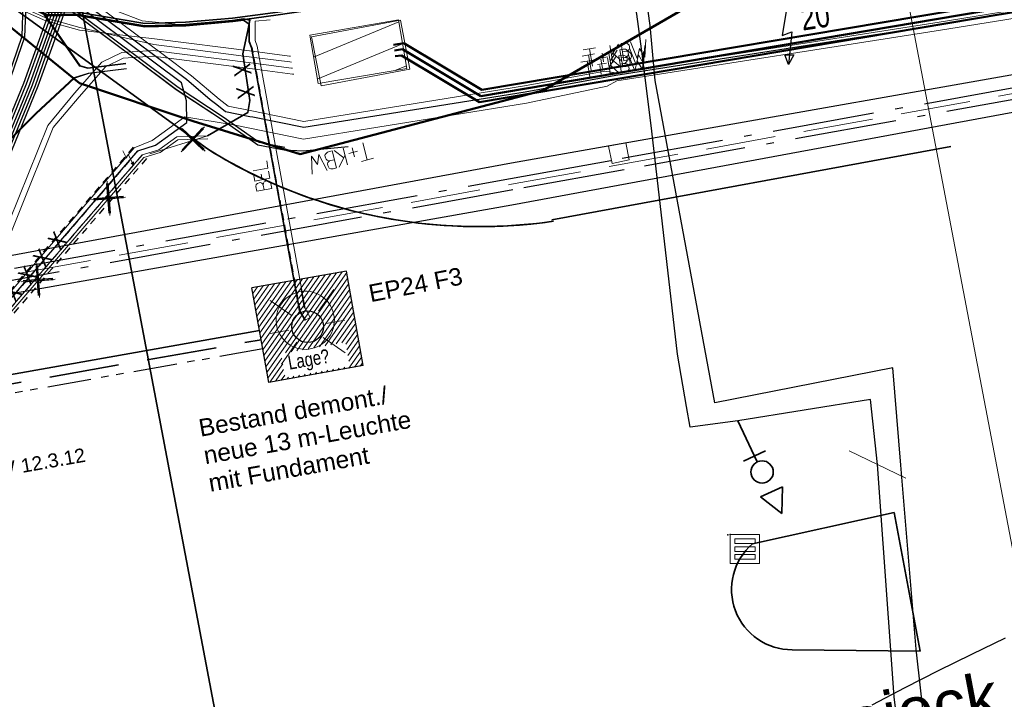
# Model space of a CAD drawing. Extents: x 3503752 to 3504470, y 5375172 to 5375556.
# Tile 69 of 77: x 3504310 to 3504327, y 5375417 to 5375428. Entities that reach past the tile are written whole.
import ezdxf

# ---------------------------------------------------------------- set-up
doc = ezdxf.new("R2010")
doc.units = 0
doc.header["$MEASUREMENT"] = 0
for name, pattern in [('2', [3.4, 1.2, -0.5, 1.2, -0.5]), ('202', [2.64, 1.75, -0.38, 0.13, -0.38]), ('237', [1.5, 0.75, -0.18, 0.13, -0.13, 0.13, -0.18]), ('88', [0.35001, 0.12501, -0.05, 0.125, -0.05])]:
    doc.linetypes.add(name, pattern=pattern)
for name, color, linetype in [('$_LISY_$_TMP', 7, 'Continuous'), ('1WB_LICHT_KSR', 7, 'Continuous'), ('2WP_STROM_NS_WEI', 7, 'Continuous'), ('2WP_TELEKO_WEITE', 7, 'Continuous'), ('4WB_BELEUCHTUNG', 7, 'Continuous'), ('4WB_BESTAND_1_BA', 7, 'Continuous'), ('4WB_FW_KABEL', 7, 'Continuous'), ('4WB_FW_LEITUNG', 7, 'Continuous'), ('4WB_FW_SCHUTZROH', 7, 'Continuous'), ('4WB_G_LEITUNG', 7, 'Continuous'), ('4WB_ST_NS', 7, 'Continuous'), ('4WB_ST_SCHACHT', 7, 'Continuous'), ('4WB_WV__BERGANG', 7, 'Continuous'), ('4WB_WV_HYDRANT', 7, 'Continuous'), ('4WB_WV_LEITUNG', 7, 'Continuous'), ('68_BL_STREINLAUF', 7, 'Continuous'), ('_4WP______', 7, 'Continuous'), ('_4WP_ALLGEMEIN', 7, 'Continuous'), ('_4WP_LICHT-LAMPE', 7, 'Continuous'), ('_4WP_LICHT_STILL', 7, 'Continuous'), ('_4WP_STADT_DATEN', 7, 'Continuous'), ('_4WP_STADT_FTT3', 7, 'Continuous'), ('_4WP_STADT_STROM', 7, 'Continuous'), ('_4WP_SWT-STROM', 7, 'Continuous'), ('_4WP_TELEKOM', 7, 'Continuous'), ('_OST_1__CLIPPING', 7, 'Continuous'), ('_PLANUNGSTRBAHN', 7, 'Continuous'), ('K_FLURSTUECKE', 7, 'Continuous'), ('PUNKTHOEHENATTDEF', 7, 'Continuous'), ('PUNKTNUMMERNATTDEF', 7, 'Continuous'), ('PUNKTSPEZIFIKATION', 7, 'Continuous'), ('V_FAHRBAHNRAND', 7, 'Continuous'), ('V_KS-STROM', 7, 'Continuous'), ('V_SAB', 7, 'Continuous')]:
    doc.layers.add(name, color=color, linetype=linetype)
doc.styles.add('121', font='ARIAL.TTF', dxfattribs={"height": 0.24})
doc.styles.add('325', font='TXT', dxfattribs={"width": 0.8, "height": 0.3})
doc.styles.add('350', font='ARIAL.TTF', dxfattribs={"height": 0.8})
doc.styles.add('353', font='TXT', dxfattribs={"width": 0.8, "height": 0.24})
doc.styles.add('399', font='ARIAL.TTF', dxfattribs={"height": 0.3})
doc.styles.add('6', font='TXT', dxfattribs={"width": 0.8, "height": 0.42})

# ---------------------------------------------------------------- blocks, each defined once
blk = doc.blocks.new('_X11')
at = {"color": 11, "linetype": 'Continuous', "lineweight": 18}
for p, q in [((1.068, 1.866), (-0.048, 0.269)), ((1.165, 1.883), (-0.031, 0.172)), ((1.261, 1.9), (0.29, 0.51)), ((1.341, 1.892), (0.387, 0.527)), ((0.099, 1.694), (-0.22, 1.238)), ((0.196, 1.711), (-0.202, 1.141)), ((0.293, 1.728), (-0.185, 1.044)), ((0.39, 1.746), (-0.168, 0.947)), ((0.487, 1.763), (-0.151, 0.85)), ((0.583, 1.78), (-0.134, 0.753)), ((0.68, 1.797), (-0.117, 0.657)), ((0.777, 1.814), (-0.099, 0.56)), ((0.874, 1.831), (-0.082, 0.463)), ((0.971, 1.849), (-0.065, 0.366)), ((1.358, 1.795), (0.484, 0.545)), ((1.375, 1.698), (0.581, 0.562)), ((-0.288, 1.625), (-0.288, 1.625)), ((-0.192, 1.642), (-0.271, 1.528)), ((-0.095, 1.66), (-0.254, 1.431)), ((0.002, 1.677), (-0.237, 1.335)), ((1.392, 1.602), (0.678, 0.579)), ((1.409, 1.505), (0.775, 0.596)), ((1.427, 1.408), (0.872, 0.613)), ((1.444, 1.311), (0.968, 0.63)), ((1.461, 1.214), (1.065, 0.648)), ((1.478, 1.117), (1.162, 0.665)), ((1.495, 1.02), (1.259, 0.682)), ((1.513, 0.923), (1.326, 0.656)), ((1.53, 0.827), (1.343, 0.559)), ((1.547, 0.73), (1.36, 0.462)), ((1.564, 0.633), (1.377, 0.365)), ((1.581, 0.536), (1.378, 0.244)), ((0.223, 0.414), (-0.013, 0.075)), ((1.598, 0.439), (1.474, 0.262)), ((1.616, 0.342), (1.571, 0.279)), ((0.24, 0.317), (0.021, 0.004)), ((0.257, 0.22), (0.118, 0.021)), ((0.822, 0.178), (0.796, 0.141)), ((0.919, 0.195), (0.893, 0.159)), ((1.016, 0.212), (0.99, 0.176)), ((1.113, 0.229), (1.087, 0.193)), ((1.209, 0.247), (1.184, 0.21)), ((1.306, 0.264), (1.281, 0.227)), ((0.275, 0.123), (0.215, 0.038)), ((0.338, 0.092), (0.312, 0.055)), ((0.434, 0.109), (0.409, 0.073)), ((0.531, 0.126), (0.506, 0.09)), ((0.628, 0.144), (0.603, 0.107)), ((0.725, 0.161), (0.7, 0.124))]:
    blk.add_line(p, q, dxfattribs=at)
blk = doc.blocks.new('_X14')
at = {"color": 7, "linetype": 'Continuous', "lineweight": 13}
for p, q in [((1.53, 0.228), (0.065, -0.379)), ((0, 0), (0, 0)), ((1.595, -0.151), (0.129, -0.758)), ((1.66, -0.53), (1.478, -0.605))]:
    blk.add_line(p, q, dxfattribs=at)
blk = doc.blocks.new('ST_MAST_SWT_ROT')
at = {"color": 7, "linetype": 'Continuous', "lineweight": 13}
for points in [[(0, -1, -1), (0, 1)], [(0, 1, -1), (0, -1)]]:
    blk.add_lwpolyline(points, format="xyb", dxfattribs=at)
at = {"color": 1, "linetype": 'Continuous', "lineweight": 13}
for points in [[(0, -1, -1), (0, 1)], [(0, 1, -1), (0, -1)]]:
    blk.add_lwpolyline(points, format="xyb", dxfattribs=at)
blk = doc.blocks.new('PUNKT')
blk.add_point((0, 0))
at = {"layer": 'PUNKTHOEHENATTDEF', "linetype": 'Continuous', "flags": 1}
blk.add_attdef('PUNKTHOEHE', (1, -0.5), '', height=0.8, dxfattribs=at)
at = {"layer": 'PUNKTNUMMERNATTDEF', "linetype": 'Continuous', "flags": 1}
blk.add_attdef('PUNKTNUMMER', (1, 0.5), '', height=0.8, dxfattribs=at)
at = {"layer": 'PUNKTSPEZIFIKATION', "linetype": 'Continuous', "flags": 1}
blk.add_attdef('PUNKTSPEZIFIKATION', (1, -1.5), '', height=0.8, dxfattribs=at)
blk = doc.blocks.new('809')
at = {"color": 7, "linetype": 'Continuous', "lineweight": 13}
for points in [[(0, 0), (0.5, 0), (0.5, -0.5), (0, -0.5), (0, 0)], [(0.075005, -0.075005), (0.425003, -0.075005), (0.425003, -0.154999), (0.075005, -0.154999), (0.075005, -0.075005)], [(0.075005, -0.290001), (0.075005, -0.209999), (0.425003, -0.209999), (0.425003, -0.290001), (0.075005, -0.290001)], [(0.075005, -0.425003), (0.425003, -0.425003), (0.425003, -0.345001), (0.075005, -0.345001), (0.075005, -0.425003)]]:
    blk.add_lwpolyline(points, dxfattribs=at)
blk = doc.blocks.new('ST_NS_SONDERVERB')
at = {"color": 5, "linetype": 'Continuous', "lineweight": 13}
blk.add_lwpolyline([(-1, 1), (1, 1), (1, -1), (-1, -1), (-1, 1), (-1, 1)], dxfattribs=at)
blk = doc.blocks.new('FS_UEBERGANG')
at = {"color": 4, "linetype": 'Continuous', "lineweight": 18}
blk.add_line((-0.577329, -1), (0.577329, 1), dxfattribs=at)
blk = doc.blocks.new('KA_00100')
at = {"color": 4, "linetype": 'Continuous', "lineweight": 35}
for p, q in [((-0.00016, 2.641308), (-0.691349, 1.258928)), ((-0.00016, 2.641308), (0.691031, 1.258928)), ((0.691031, 1.258928), (-0.691349, 1.258928)), ((0.691187, -1.015347), (-0.691135, -1.015347)), ((0, -0.64183), (0.000103, -3.234093))]:
    blk.add_line(p, q, dxfattribs=at)
blk.add_circle((0, 0), 0.641978, dxfattribs=at)
blk = doc.blocks.new('10032')
at = {"color": 1, "linetype": 'Continuous', "lineweight": 25}
for p, q in [((3.0616, 0.631587), (2.928989, 0.227833)), ((2.928989, 0.227833), (3.10196, 0.268208)), ((3.10196, 0.268208), (2.957818, -0.279744)), ((2.957818, -0.279744), (2.917457, -0.106706)), ((2.917457, -0.106706), (3.073132, -0.129778)), ((3.073132, -0.129778), (2.957818, -0.279744))]:
    blk.add_line(p, q, dxfattribs=at)
at = {"color": 1, "linetype": 'Continuous', "style": '6', "width": 0.8}
blk.add_text('20', height=0.42, dxfattribs=at).set_placement((3.286721, 0.25645))
blk = doc.blocks.new('951')
at = {"color": 3, "linetype": 'Continuous', "lineweight": 18}
for p, q in [((5.053472, 0.9793), (4.792795, 0.344076)), ((5.13368, 0.444375), (4.732639, -0.518491)), ((4.792795, 0.344076), (5.13368, 0.444375)), ((4.732639, -0.518491), (4.715929, -0.2527)), ((4.715929, -0.2527), (4.943186, -0.339625)), ((4.943186, -0.339625), (4.732639, -0.518491))]:
    blk.add_line(p, q, dxfattribs=at)
blk = doc.blocks.new('1000KBWTEL')
at = {"color": 114, "linetype": 'Continuous', "lineweight": 18}
for p, q in [((4.094305, 0.775263), (3.664168, 0.775263)), ((3.888168, 0.775263), (3.888168, 0.173263)), ((4.589325, 0.775263), (4.589325, 0.173263)), ((4.590738, 0.438766), (4.890821, 0.774609)), ((4.981325, 0.775263), (4.981325, 0.173263)), ((4.981325, 0.775263), (5.100722, 0.775263)), ((5.444686, 0.173263), (5.313961, 0.775263)), ((5.708593, 0.173263), (5.850126, 0.77579)), ((4.447467, 0.400881), (4.137882, 0.400881)), ((4.285285, 0.559786), (4.285285, 0.250579)), ((4.648267, 0.499404), (4.910661, 0.173263)), ((4.981325, 0.48541), (5.100722, 0.48541)), ((5.579039, 0.500025), (5.444686, 0.173263)), ((5.579039, 0.500025), (5.708593, 0.173263)), ((4.981325, 0.173263), (5.100722, 0.173263))]:
    blk.add_line(p, q, dxfattribs=at)
blk.add_lwpolyline([(5.100722, 0.775263), (5.17069, 0.755951), (5.221999, 0.71708), (5.242212, 0.670435), (5.249986, 0.619126), (5.240657, 0.560042), (5.21578, 0.522726), (5.161361, 0.490075), (5.100722, 0.48541), (5.184683, 0.471417), (5.221999, 0.44032), (5.245322, 0.399895), (5.259315, 0.343921), (5.25776, 0.264625), (5.235993, 0.228864), (5.187793, 0.194657), (5.142703, 0.177554), (5.100722, 0.173263)], dxfattribs=at)
blk = doc.blocks.new('10011')
at = {"color": 190, "linetype": 'Continuous', "lineweight": 18}
for p, q in [((4.302568, 0.608018), (4.469535, 0.6081)), ((4.302568, 0.608018), (4.304235, 0.088154)), ((4.302693, 0.352595), (4.469661, 0.352677)), ((4.655568, 0.608018), (4.907582, 0.608142)), ((4.655568, 0.608018), (4.657235, 0.088154)), ((4.655694, 0.352595), (4.847467, 0.352689)), ((5.008568, 0.608018), (5.010235, 0.088154)), ((4.302824, 0.088154), (4.469791, 0.088236)), ((4.655824, 0.088154), (4.907837, 0.088278)), ((5.008823, 0.088154), (5.260838, 0.088278))]:
    blk.add_line(p, q, dxfattribs=at)
blk.add_lwpolyline([(4.469535, 0.6081), (4.530396, 0.585559), (4.557445, 0.540477), (4.569467, 0.480368), (4.566462, 0.43228), (4.546926, 0.393209), (4.513866, 0.367663), (4.469661, 0.352677), (4.531898, 0.330094), (4.573975, 0.298537), (4.585997, 0.238428), (4.581489, 0.182827), (4.567964, 0.136242), (4.52739, 0.103182), (4.469791, 0.088236)], dxfattribs=at)
blk = doc.blocks.new('1016')
at = {"color": 7, "linetype": 'Continuous', "lineweight": 13}
for p, q in [((0.703072, 0.277444), (1.257444, -0.276928)), ((1.257444, 0.277444), (0.703072, -0.276928))]:
    blk.add_line(p, q, dxfattribs=at)
at = {"color": 2, "linetype": 'Continuous', "lineweight": 25}
for p, q in [((1.212401, 0.25319), (0.727326, -0.231885)), ((0.727326, 0.232401), (1.212401, -0.252674)), ((0.748114, 0.25319), (1.23319, -0.231885)), ((1.23319, 0.232401), (0.748114, -0.252674))]:
    blk.add_line(p, q, dxfattribs=at)

msp = doc.modelspace()

# ---------------------------------------------------------------- linework, layer by layer
at = {"layer": '1WB_LICHT_KSR', "color": 250, "linetype": '88', "lineweight": 25}
msp.add_line((3504314.469, 5375423.487), (3504313.642, 5375428.007), dxfattribs=at)
at = {"layer": '1WB_LICHT_KSR', "color": 7, "linetype": 'Continuous', "lineweight": 13}
for points in [[(3504311.883, 5375426.179), (3504312.878, 5375426.487), (3504313.569, 5375426.89), (3504313.603, 5375427.097), (3504313.483, 5375427.897), (3504313.574, 5375428.329), (3504313.605, 5375428.477), (3504313.494, 5375428.497), (3504313.307, 5375428.472), (3504312.501, 5375428.401), (3504311.801, 5375428.382), (3504310.613, 5375428.582), (3504310.128, 5375428.571), (3504309.113, 5375429.076), (3504308.685, 5375429.818), (3504307.644, 5375434.126), (3504307.533, 5375434.583), (3504307.025, 5375436.681), (3504306.796, 5375437.04), (3504306.526, 5375437.773), (3504305.876, 5375440.724), (3504305.33, 5375443.211), (3504305.286, 5375443.413), (3504305.237, 5375443.666)], [(3504313.956, 5375428.483), (3504313.695, 5375428.459), (3504313.693, 5375428.126), (3504313.729, 5375428.032), (3504314.555, 5375423.52), (3504314.643, 5375423.367), (3504314.556, 5375423.317), (3504314.459, 5375423.485), (3504313.632, 5375428.005), (3504313.592, 5375428.108), (3504313.594, 5375428.408), (3504313.497, 5375428.477), (3504313.309, 5375428.452), (3504312.502, 5375428.381), (3504311.8, 5375428.362), (3504310.612, 5375428.562), (3504310.124, 5375428.551), (3504309.099, 5375429.061)]]:
    msp.add_lwpolyline(points, dxfattribs=at)
at = {"layer": '2WP_TELEKO_WEITE', "color": 114, "linetype": 'Continuous', "lineweight": 50}
for p, q in [((3504317.57, 5375427.172), (3504344.772, 5375431.77)), ((3504317.59, 5375427.277), (3504344.755, 5375431.869)), ((3504317.55, 5375427.067), (3504344.789, 5375431.672)), ((3504316.07, 5375428.052), (3504316.248, 5375428.082)), ((3504316.248, 5375428.082), (3504317.59, 5375427.277)), ((3504316.087, 5375427.953), (3504316.228, 5375427.977)), ((3504316.228, 5375427.977), (3504317.57, 5375427.172)), ((3504316.103, 5375427.855), (3504316.208, 5375427.872)), ((3504316.208, 5375427.872), (3504317.55, 5375427.067))]:
    msp.add_line(p, q, dxfattribs=at)
at = {"layer": '4WB_BELEUCHTUNG', "color": 190, "linetype": 'Continuous', "lineweight": 35}
for points in [[(3504314.556, 5375423.317), (3504314.459, 5375423.485), (3504313.632, 5375428.005), (3504313.592, 5375428.108), (3504313.594, 5375428.408), (3504313.497, 5375428.477), (3504313.309, 5375428.452), (3504312.502, 5375428.381), (3504311.8, 5375428.362), (3504310.612, 5375428.562), (3504310.124, 5375428.551), (3504309.099, 5375429.061), (3504308.666, 5375429.811), (3504307.625, 5375434.121), (3504307.514, 5375434.578), (3504307.006, 5375436.673), (3504306.778, 5375437.031), (3504306.507, 5375437.767), (3504305.856, 5375440.72), (3504305.293, 5375443.285), (3504305.266, 5375443.409), (3504305.219, 5375443.663)], [(3504312.878, 5375426.487), (3504313.569, 5375426.89), (3504313.603, 5375427.097), (3504313.483, 5375427.897), (3504313.574, 5375428.329), (3504313.605, 5375428.477), (3504313.494, 5375428.497), (3504313.307, 5375428.472), (3504312.501, 5375428.401), (3504311.801, 5375428.382), (3504310.613, 5375428.582), (3504310.128, 5375428.571), (3504309.113, 5375429.076), (3504308.685, 5375429.818), (3504307.644, 5375434.126), (3504307.533, 5375434.583), (3504307.025, 5375436.681), (3504306.796, 5375437.04), (3504306.526, 5375437.773), (3504305.876, 5375440.724), (3504305.33, 5375443.211), (3504305.286, 5375443.413), (3504305.237, 5375443.666)]]:
    msp.add_lwpolyline(points, dxfattribs=at)
at = {"layer": '4WB_BESTAND_1_BA', "color": 250, "linetype": '88', "lineweight": 25}
for p, q in [((3504311.601, 5375426.292), (3504304.32, 5375417.812)), ((3504311.677, 5375426.227), (3504304.396, 5375417.747)), ((3504311.753, 5375426.162), (3504304.472, 5375417.682)), ((3504311.829, 5375426.097), (3504304.548, 5375417.617))]:
    msp.add_line(p, q, dxfattribs=at)
at = {"layer": '4WB_BESTAND_1_BA', "color": 35, "linetype": 'Continuous', "lineweight": 13}
for points in [[(3504296.036, 5375500.97), (3504306.799, 5375444.139), (3504306.825, 5375443.82), (3504307.01, 5375441.352), (3504306.809, 5375440.736), (3504306.799, 5375439.941), (3504307.235, 5375437.95), (3504307.346, 5375437.659), (3504307.455, 5375437.356), (3504307.621, 5375437.013), (3504308.456, 5375434.328), (3504309.529, 5375429.893), (3504309.878, 5375428.852), (3504310.676, 5375427.688), (3504310.819, 5375427.648), (3504311.474, 5375427.727)], [(3504306.475, 5375435.308), (3504306.456, 5375435), (3504306.388, 5375434.89), (3504306.562, 5375434.679), (3504306.605, 5375434.627), (3504306.611, 5375434.613), (3504307.25, 5375433.541), (3504307.799, 5375431.693), (3504309.258, 5375430.013), (3504309.45, 5375429.87), (3504310.17, 5375429.343), (3504312.112, 5375427.887), (3504312.602, 5375427.52), (3504313.078, 5375427.118), (3504313.23, 5375427), (3504313.612, 5375426.923), (3504314.533, 5375426.737), (3504318.325, 5375427.347), (3504319.702, 5375427.6), (3504319.888, 5375427.574), (3504325.448, 5375428.444), (3504331.428, 5375429.414)], [(3504301.464, 5375417.615), (3504301.492, 5375417.157), (3504301.761, 5375417.004), (3504302.756, 5375417.173), (3504303.532, 5375417.232), (3504304.021, 5375417.484), (3504304.194, 5375417.637), (3504304.335, 5375417.8), (3504311.617, 5375426.28), (3504311.927, 5375426.41), (3504312.485, 5375426.815), (3504313.354, 5375426.669), (3504314.527, 5375426.431), (3504318.357, 5375427.047), (3504319.745, 5375427.34), (3504319.911, 5375427.436), (3504325.471, 5375428.306), (3504331.454, 5375429.276)], [(3504311.483, 5375427.648), (3504310.829, 5375427.568), (3504310.588, 5375427.489), (3504309.925, 5375426.875), (3504309.024, 5375425.985), (3504308.527, 5375423.92), (3504307.772, 5375421.95), (3504307.115, 5375412.122), (3504306.934, 5375407.502), (3504306.825, 5375406.668), (3504306.754, 5375405.818), (3504306.682, 5375405.312), (3504305.199, 5375403.523), (3504303.045, 5375400.924), (3504302.171, 5375400.568), (3504296.355, 5375399.546), (3504290.189, 5375398.479), (3504290.006, 5375398.452), (3504279.481, 5375396.266)]]:
    msp.add_lwpolyline(points, dxfattribs=at)
at = {"layer": '4WB_BESTAND_1_BA', "color": 250, "linetype": '202', "lineweight": 25}
for points in [[(3504306.735, 5375443.813), (3504306.918, 5375441.363), (3504306.719, 5375440.75), (3504306.709, 5375439.932), (3504307.149, 5375437.925), (3504307.261, 5375437.628), (3504307.372, 5375437.322), (3504307.54, 5375436.973), (3504308.368, 5375434.307), (3504309.706, 5375428.755), (3504309.684, 5375428.194), (3504309.275, 5375427.004), (3504308.937, 5375426.006), (3504308.441, 5375423.947), (3504307.684, 5375421.971), (3504307.025, 5375412.125)], [(3504306.785, 5375443.817), (3504306.969, 5375441.357), (3504306.769, 5375440.742), (3504306.759, 5375439.937), (3504307.197, 5375437.939), (3504307.308, 5375437.645), (3504307.418, 5375437.341), (3504307.587, 5375436.991), (3504308.416, 5375434.32), (3504309.756, 5375428.76), (3504309.734, 5375428.185), (3504309.322, 5375426.988), (3504308.985, 5375425.993), (3504308.489, 5375423.932), (3504307.733, 5375421.959), (3504307.075, 5375412.122)], [(3504306.835, 5375443.821), (3504307.02, 5375441.351), (3504306.819, 5375440.734), (3504306.809, 5375439.942), (3504307.245, 5375437.953), (3504307.355, 5375437.662), (3504307.464, 5375437.36), (3504307.63, 5375437.017), (3504308.466, 5375434.331), (3504309.539, 5375429.896), (3504309.887, 5375428.857), (3504310.682, 5375427.697), (3504310.82, 5375427.658), (3504311.473, 5375427.737)], [(3504314.206, 5375426.289), (3504313.762, 5375426.375), (3504313.146, 5375426.81), (3504312.37, 5375427.318), (3504311.598, 5375427.898), (3504309.651, 5375429.357), (3504307.318, 5375431.353)], [(3504307.319, 5375412.111), (3504307.553, 5375417.027), (3504307.922, 5375422.014), (3504308.633, 5375423.887), (3504309.13, 5375425.955), (3504309.719, 5375427.391), (3504309.988, 5375428.144), (3504310.252, 5375428.888), (3504310.413, 5375429.198), (3504310.693, 5375429.385), (3504311.051, 5375429.407), (3504311.415, 5375429.337), (3504311.913, 5375429.153), (3504312.494, 5375429.092), (3504313.238, 5375429.162), (3504314.037, 5375429.287), (3504318.108, 5375430.017), (3504320.224, 5375430.422), (3504322.517, 5375430.742), (3504326.245, 5375430.712), (3504330.306, 5375430.927)], [(3504307.369, 5375412.109), (3504307.603, 5375417.023), (3504307.971, 5375422.001), (3504308.681, 5375423.872), (3504309.179, 5375425.943), (3504309.769, 5375427.382), (3504310.035, 5375428.127), (3504310.3, 5375428.872), (3504310.455, 5375429.166), (3504310.71, 5375429.336), (3504311.048, 5375429.357), (3504311.402, 5375429.289), (3504311.902, 5375429.104), (3504312.494, 5375429.042), (3504313.244, 5375429.112), (3504314.045, 5375429.238), (3504318.117, 5375429.968), (3504320.231, 5375430.372), (3504322.52, 5375430.692), (3504326.245, 5375430.662), (3504330.314, 5375430.878)], [(3504307.469, 5375412.105), (3504307.703, 5375417.015), (3504308.069, 5375421.975), (3504308.777, 5375423.842), (3504309.277, 5375425.919), (3504309.869, 5375427.364), (3504310.129, 5375428.093), (3504310.394, 5375428.84), (3504310.497, 5375429.134), (3504310.727, 5375429.287), (3504311.045, 5375429.307), (3504311.389, 5375429.241), (3504311.891, 5375429.055), (3504312.494, 5375428.992), (3504313.25, 5375429.062), (3504314.053, 5375429.189), (3504318.126, 5375429.919), (3504320.238, 5375430.322), (3504322.523, 5375430.642), (3504326.245, 5375430.612), (3504330.322, 5375430.829)], [(3504307.519, 5375412.103), (3504307.753, 5375417.011), (3504308.118, 5375421.962), (3504308.825, 5375423.827), (3504309.326, 5375425.907), (3504309.919, 5375427.355), (3504310.176, 5375428.076), (3504310.441, 5375428.823), (3504310.539, 5375429.102), (3504310.744, 5375429.238), (3504311.042, 5375429.257), (3504311.376, 5375429.193), (3504311.88, 5375429.006), (3504312.494, 5375428.942), (3504313.256, 5375429.012), (3504314.061, 5375429.14), (3504318.135, 5375429.87), (3504320.245, 5375430.272), (3504322.526, 5375430.592), (3504326.245, 5375430.562), (3504330.33, 5375430.78)], [(3504310.448, 5375429.714), (3504310.347, 5375428.856), (3504310.082, 5375428.11), (3504309.819, 5375427.373), (3504309.228, 5375425.931), (3504308.729, 5375423.857), (3504308.02, 5375421.988), (3504307.653, 5375417.019), (3504307.419, 5375412.107), (3504307.215, 5375405.557)], [(3504307.365, 5375405.551), (3504307.569, 5375412.101), (3504307.803, 5375417.007), (3504308.167, 5375421.949), (3504308.873, 5375423.812), (3504309.375, 5375425.895), (3504309.969, 5375427.346), (3504310.223, 5375428.059), (3504310.488, 5375428.806), (3504310.547, 5375429.699)], [(3504314.196, 5375426.239), (3504313.742, 5375426.327), (3504313.118, 5375426.768), (3504312.342, 5375427.278), (3504311.568, 5375427.858), (3504309.619, 5375429.317)], [(3504311.485, 5375427.638), (3504310.832, 5375427.559), (3504310.594, 5375427.481), (3504309.932, 5375426.867), (3504309.033, 5375425.98), (3504308.537, 5375423.917), (3504307.782, 5375421.947), (3504307.125, 5375412.121), (3504306.944, 5375407.502), (3504306.835, 5375406.667), (3504306.764, 5375405.817), (3504306.692, 5375405.307), (3504305.208, 5375403.517), (3504303.051, 5375400.917), (3504302.173, 5375400.557), (3504296.358, 5375399.537), (3504290.191, 5375398.469), (3504290.009, 5375398.443), (3504279.483, 5375396.257)]]:
    msp.add_lwpolyline(points, dxfattribs=at)
at = {"layer": '4WB_BESTAND_1_BA', "color": 190, "linetype": 'Continuous', "lineweight": 35}
for points in [[(3504330.325, 5375430.346), (3504326.523, 5375429.787), (3504323.012, 5375429.327), (3504320.765, 5375429.117), (3504320.4, 5375429.117), (3504320.085, 5375429.247), (3504319.711, 5375429.377), (3504319.265, 5375429.387), (3504318.262, 5375429.236), (3504314.085, 5375428.616), (3504313.304, 5375428.512), (3504312.497, 5375428.441), (3504311.799, 5375428.422), (3504310.614, 5375428.622), (3504310.14, 5375428.609), (3504309.065, 5375429.034), (3504308.628, 5375429.798), (3504307.474, 5375434.569), (3504306.969, 5375436.657), (3504306.742, 5375437.014), (3504306.468, 5375437.756), (3504305.817, 5375440.711), (3504305.227, 5375443.4)], [(3504330.333, 5375430.297), (3504326.529, 5375429.737), (3504323.018, 5375429.277), (3504320.767, 5375429.067), (3504320.39, 5375429.067), (3504320.067, 5375429.201), (3504319.702, 5375429.327), (3504319.264, 5375429.337), (3504318.269, 5375429.187), (3504314.092, 5375428.567), (3504313.308, 5375428.462), (3504312.501, 5375428.391), (3504311.801, 5375428.372), (3504310.613, 5375428.572), (3504310.126, 5375428.561), (3504309.106, 5375429.068), (3504308.676, 5375429.814), (3504307.634, 5375434.124), (3504307.523, 5375434.581), (3504307.016, 5375436.677), (3504306.787, 5375437.036), (3504306.516, 5375437.77), (3504305.866, 5375440.722), (3504305.276, 5375443.411)]]:
    msp.add_lwpolyline(points, dxfattribs=at)
at = {"layer": '4WB_BESTAND_1_BA', "color": 7, "linetype": 'Continuous', "lineweight": 13}
for points in [[(3504305.182, 5375443.135), (3504305.719, 5375440.689), (3504306.372, 5375437.728), (3504306.652, 5375436.97), (3504306.875, 5375436.617), (3504307.376, 5375434.545), (3504307.487, 5375434.085), (3504308.532, 5375429.767), (3504308.983, 5375428.966), (3504310.098, 5375428.463), (3504310.677, 5375428.302), (3504311.967, 5375428.156), (3504313.69, 5375427.936), (3504314.283, 5375427.86), (3504314.304, 5375427.858)], [(3504305.231, 5375443.146), (3504305.768, 5375440.7), (3504306.42, 5375437.742), (3504306.697, 5375436.992), (3504306.922, 5375436.637), (3504307.425, 5375434.557), (3504307.536, 5375434.097), (3504308.58, 5375429.78), (3504309.024, 5375429), (3504310.112, 5375428.512), (3504310.685, 5375428.351), (3504311.954, 5375428.057), (3504313.677, 5375427.837), (3504314.289, 5375427.759), (3504314.322, 5375427.755)], [(3504314.339, 5375427.652), (3504314.321, 5375427.654), (3504313.664, 5375427.738), (3504311.941, 5375427.958), (3504311.404, 5375427.919), (3504311.061, 5375427.756), (3504310.589, 5375427.22), (3504310.134, 5375426.666), (3504308.967, 5375423.777), (3504308.216, 5375421.936), (3504307.853, 5375417.003), (3504307.619, 5375412.099), (3504307.415, 5375405.549), (3504307.139, 5375405.116), (3504306.094, 5375403.854), (3504305.187, 5375402.786), (3504303.626, 5375400.583), (3504303.031, 5375399.742), (3504296.468, 5375398.485), (3504291.901, 5375397.586), (3504290.093, 5375397.326), (3504279.225, 5375395.606)], [(3504314.357, 5375427.549), (3504314.337, 5375427.551), (3504313.651, 5375427.639), (3504311.938, 5375427.858), (3504311.43, 5375427.821), (3504311.122, 5375427.674), (3504310.67, 5375427.161), (3504310.227, 5375426.629), (3504309.061, 5375423.742), (3504308.265, 5375421.923), (3504307.903, 5375416.999), (3504307.669, 5375412.097), (3504307.465, 5375405.547), (3504307.178, 5375405.084), (3504305.852, 5375403.483), (3504305.52, 5375403.082), (3504303.708, 5375400.525), (3504303.144, 5375399.713), (3504296.478, 5375398.436), (3504291.909, 5375397.537), (3504290.1, 5375397.277), (3504279.233, 5375395.557)]]:
    msp.add_lwpolyline(points, dxfattribs=at)
at = {"layer": '4WB_BESTAND_1_BA', "color": 1, "linetype": 'Continuous', "lineweight": 25}
for points in [[(3504306.52, 5375434.572), (3504307.164, 5375433.49), (3504307.711, 5375431.641), (3504309.182, 5375429.947), (3504309.429, 5375429.762), (3504310.138, 5375429.242), (3504312.039, 5375427.817), (3504312.515, 5375427.46), (3504312.925, 5375427.11), (3504313.034, 5375427.025), (3504313.187, 5375426.906), (3504313.602, 5375426.823), (3504313.657, 5375426.812), (3504314.531, 5375426.635), (3504318.336, 5375427.247), (3504319.894, 5375427.534), (3504325.454, 5375428.404), (3504331.435, 5375429.375)], [(3504315.291, 5375426.299), (3504314.523, 5375426.227), (3504314.196, 5375426.239), (3504313.742, 5375426.327), (3504313.119, 5375426.768), (3504312.341, 5375427.277), (3504311.568, 5375427.858), (3504309.62, 5375429.318)]]:
    msp.add_lwpolyline(points, dxfattribs=at)
at = {"layer": '4WB_BESTAND_1_BA', "color": 116, "linetype": 'Continuous', "lineweight": 13}
msp.add_lwpolyline([(3504330.332, 5375430.296), (3504326.531, 5375429.738), (3504323.017, 5375429.278), (3504320.768, 5375429.067), (3504320.39, 5375429.067), (3504320.067, 5375429.201), (3504319.702, 5375429.327), (3504319.272, 5375429.337), (3504318.27, 5375429.186), (3504314.092, 5375428.566), (3504313.311, 5375428.463), (3504312.492, 5375428.391), (3504311.752, 5375428.467), (3504311.336, 5375428.626), (3504310.458, 5375429.486), (3504310.195, 5375430.183), (3504309.945, 5375431.041), (3504309.592, 5375432.598)], dxfattribs=at)
at = {"layer": '4WB_BESTAND_1_BA', "color": 3, "linetype": 'Continuous', "lineweight": 25}
msp.add_lwpolyline([(3504304.396, 5375417.748), (3504311.678, 5375426.228), (3504311.985, 5375426.33), (3504312.519, 5375426.717), (3504312.516, 5375427.09), (3504312.428, 5375427.4), (3504311.503, 5375428.094), (3504310.457, 5375428.878), (3504310.106, 5375429.141), (3504309.906, 5375429.134), (3504309.746, 5375429.121), (3504309.567, 5375429.106)], dxfattribs=at)
at = {"layer": '4WB_FW_KABEL', "color": 40, "linetype": '2', "lineweight": 18}
msp.add_lwpolyline([(3504289.152, 5375436.172), (3504289.872, 5375436.302), (3504296.699, 5375437.587), (3504297.385, 5375437.707), (3504297.613, 5375437.637), (3504297.731, 5375437.407), (3504297.832, 5375436.812), (3504299.942, 5375424.982), (3504300.195, 5375423.447), (3504300.329, 5375422.833), (3504300.653, 5375422.577), (3504301.38, 5375422.707), (3504306.339, 5375423.527), (3504318.102, 5375425.657), (3504329.949, 5375427.797), (3504330.391, 5375427.868), (3504330.973, 5375427.977)], dxfattribs=at)
at = {"layer": '4WB_FW_LEITUNG', "color": 40, "linetype": 'Continuous', "lineweight": 25}
for points in [[(3504330.662, 5375428.257), (3504329.993, 5375428.117), (3504318.098, 5375426.017), (3504306.352, 5375423.849), (3504306.343, 5375423.847)], [(3504331.283, 5375427.697), (3504330.612, 5375427.59), (3504329.904, 5375427.477), (3504318.106, 5375425.297), (3504306.344, 5375423.209), (3504306.335, 5375423.207)]]:
    msp.add_lwpolyline(points, dxfattribs=at)
at = {"layer": '4WB_FW_SCHUTZROH', "color": 250, "linetype": '202', "lineweight": 25}
for points in [[(3504305.707, 5375423.444), (3504306.963, 5375423.742), (3504318.084, 5375425.755), (3504320, 5375426.102), (3504327.26, 5375427.413), (3504329.547, 5375428.001), (3504330.223, 5375428.173), (3504335.884, 5375429.184), (3504337.688, 5375429.473), (3504338.079, 5375429.495), (3504343.146, 5375430.506), (3504344.19, 5375430.528), (3504345.595, 5375429.713), (3504346.918, 5375428.935), (3504347.53, 5375428.887), (3504347.837, 5375428.889), (3504348.937, 5375429.103), (3504354.795, 5375430.249), (3504360.369, 5375431.365), (3504366.594, 5375432.621), (3504372.503, 5375433.761)], [(3504372.543, 5375433.565), (3504366.632, 5375432.425), (3504360.409, 5375431.169), (3504354.833, 5375430.053), (3504348.975, 5375428.907), (3504347.857, 5375428.689), (3504347.522, 5375428.687), (3504346.856, 5375428.739), (3504345.495, 5375429.541), (3504344.138, 5375430.326), (3504343.168, 5375430.306), (3504338.105, 5375429.297), (3504337.71, 5375429.273), (3504335.918, 5375428.986), (3504330.265, 5375427.977), (3504329.597, 5375427.807), (3504327.302, 5375427.217), (3504320.036, 5375425.906), (3504318.12, 5375425.559), (3504307.003, 5375423.546), (3504305.753, 5375423.25), (3504305.707, 5375423.444)]]:
    msp.add_lwpolyline(points, dxfattribs=at)
at = {"layer": '4WB_G_LEITUNG', "color": 6, "linetype": 'Continuous', "lineweight": 25}
for points in [[(3504324.788, 5375420.827), (3504324.654, 5375422.5), (3504321.592, 5375421.897), (3504320.569, 5375427.437), (3504320.48, 5375428.387), (3504320.447, 5375428.629), (3504319.962, 5375430.752)], [(3504325.996, 5375409.317), (3504325.908, 5375409.997), (3504325.874, 5375410.307), (3504325.833, 5375410.707), (3504325.051, 5375417.663), (3504324.788, 5375420.827)]]:
    msp.add_lwpolyline(points, dxfattribs=at)
at = {"layer": '4WB_ST_NS', "color": 3, "linetype": 'Continuous', "lineweight": 25}
msp.add_lwpolyline([(3504304.396, 5375417.748), (3504311.678, 5375426.228), (3504311.985, 5375426.33), (3504312.519, 5375426.717), (3504312.516, 5375427.09), (3504312.428, 5375427.4), (3504311.503, 5375428.094), (3504310.457, 5375428.878), (3504310.106, 5375429.141), (3504309.906, 5375429.134), (3504309.746, 5375429.121), (3504309.567, 5375429.106)], dxfattribs=at)
at = {"layer": '4WB_ST_SCHACHT', "color": 7, "linetype": 'Continuous', "lineweight": 13}
msp.add_lwpolyline([(3504314.634, 5375428.22), (3504316.159, 5375428.48), (3504316.301, 5375427.647), (3504314.776, 5375427.387), (3504314.634, 5375428.22)], dxfattribs=at)
msp.add_lwpolyline([(3504314.634, 5375428.22), (3504316.159, 5375428.48), (3504316.301, 5375427.647), (3504314.776, 5375427.387), (3504314.634, 5375428.22)], dxfattribs=at)
at = {"layer": '4WB_WV_LEITUNG', "color": 4, "linetype": 'Continuous', "lineweight": 25}
msp.add_line((3504321.109, 5375421.835), (3504320.951, 5375422.737), dxfattribs=at)
for points in [[(3504320.951, 5375422.737), (3504320.512, 5375426.567), (3504320.35, 5375427.857), (3504320.253, 5375428.58), (3504319.795, 5375430.584)], [(3504324.388, 5375420.837), (3504324.265, 5375421.955), (3504321.989, 5375421.587), (3504321.172, 5375421.477), (3504321.109, 5375421.835)], [(3504325.743, 5375408.287), (3504325.71, 5375408.537), (3504325.569, 5375409.567), (3504325.538, 5375409.897), (3504324.672, 5375416.843), (3504324.388, 5375420.837)]]:
    msp.add_lwpolyline(points, dxfattribs=at)
at = {"layer": '_4WP_LICHT-LAMPE', "color": 7, "linetype": 'Continuous', "lineweight": 25}
for p, q in [((3504315.265, 5375424.163), (3504313.64, 5375423.874)), ((3504315.553, 5375422.537), (3504315.265, 5375424.163)), ((3504313.928, 5375422.249), (3504313.64, 5375423.874)), ((3504315.553, 5375422.537), (3504313.928, 5375422.249))]:
    msp.add_line(p, q, dxfattribs=at)
at = {"layer": '_4WP_LICHT-LAMPE', "color": 1, "linetype": 'Continuous', "lineweight": 13}
for p, q in [((3504314.54, 5375423.526), (3504314.483, 5375423.846)), ((3504314.782, 5375423.472), (3504315.046, 5375423.849)), ((3504314.782, 5375423.472), (3504315.046, 5375423.849)), ((3504314.33, 5375423.392), (3504313.953, 5375423.655)), ((3504314.33, 5375423.392), (3504313.953, 5375423.655)), ((3504314.916, 5375423.263), (3504315.236, 5375423.319)), ((3504314.916, 5375423.263), (3504315.236, 5375423.319)), ((3504314.276, 5375423.149), (3504313.956, 5375423.092)), ((3504313.956, 5375423.092), (3504314.276, 5375423.149)), ((3504314.863, 5375423.02), (3504315.239, 5375422.757)), ((3504314.863, 5375423.02), (3504315.239, 5375422.757)), ((3504314.147, 5375422.563), (3504314.41, 5375422.94))]:
    msp.add_line(p, q, dxfattribs=at)
at = {"layer": '_4WP_LICHT-LAMPE', "color": 7, "linetype": 'Continuous', "lineweight": 25}
msp.add_circle((3504314.596, 5375423.206), 0.273, dxfattribs=at)
at = {"layer": '_4WP_LICHT_STILL', "color": 190, "linetype": 'Continuous', "lineweight": 18}
msp.add_lwpolyline([(3504303.487, 5375416.592), (3504304.083, 5375417.06), (3504304.392, 5375417.412), (3504304.472, 5375417.682), (3504311.754, 5375426.162), (3504312.043, 5375426.249), (3504312.35, 5375426.471), (3504312.878, 5375426.487)], dxfattribs=at)
at = {"layer": '_4WP_LICHT_STILL', "color": 255, "linetype": 'Continuous', "lineweight": 13}
msp.add_lwpolyline([(3504312.88, 5375426.437), (3504312.367, 5375426.421), (3504312.066, 5375426.203), (3504311.783, 5375426.118), (3504304.517, 5375417.657), (3504304.437, 5375417.387), (3504304.118, 5375417.023), (3504303.518, 5375416.552)], dxfattribs=at)
at = {"layer": '_4WP_STADT_DATEN', "color": 7, "linetype": 'Continuous', "lineweight": 35}
msp.add_lwpolyline([(3504293.248, 5375422.792), (3504293.532, 5375422.982), (3504294.188, 5375422.852), (3504295.746, 5375420.545, 0.296329), (3504296.749, 5375420.12), (3504313.77, 5375423.14)], format="xyb", dxfattribs=at)
at = {"layer": '_4WP_STADT_FTT3', "color": 1, "linetype": '237', "lineweight": 25}
msp.add_lwpolyline([(3504313.826, 5375422.825), (3504294.853, 5375419.459, 0.54285), (3504294.526, 5375418.687)], format="xyb", dxfattribs=at)
at = {"layer": '_4WP_STADT_STROM', "color": 3, "linetype": '2', "lineweight": 35}
msp.add_lwpolyline([(3504293.601, 5375421.557), (3504293.696, 5375421.613), (3504295.007, 5375421.353), (3504295.613, 5375420.456, 0.296329), (3504296.777, 5375419.963), (3504313.798, 5375422.983)], format="xyb", dxfattribs=at)
at = {"layer": '_4WP_TELEKOM', "color": 114, "linetype": 'Continuous', "lineweight": 50}
msp.add_lwpolyline([(3504346.54, 5375432.886), (3504322.268, 5375429.379), (3504318.639, 5375427.268), (3504314.469, 5375426.174), (3504312.632, 5375426.743), (3504310.677, 5375427.391), (3504307.429, 5375430.033), (3504304.883, 5375443.494)], dxfattribs=at)
msp.add_lwpolyline([(3504346.54, 5375432.886), (3504322.268, 5375429.379), (3504318.639, 5375427.268), (3504314.469, 5375426.174), (3504312.632, 5375426.743), (3504310.677, 5375427.391), (3504307.429, 5375430.033), (3504304.883, 5375443.494)], dxfattribs=at)
at = {"layer": '_OST_1__CLIPPING', "color": 7, "linetype": 'Continuous', "lineweight": 13}
msp.add_line((3504316.166, 5375474.828), (3504332.77, 5375387.492), dxfattribs=at)
at = {"layer": '_PLANUNGSTRBAHN', "color": 7, "linetype": 'Continuous', "lineweight": 25}
msp.add_lwpolyline([(3504326.583, 5375417.851), (3504326.004, 5375417.573), (3504325.43, 5375417.289), (3504324.858, 5375416.997), (3504324.291, 5375416.698)], dxfattribs=at)
at = {"layer": 'K_FLURSTUECKE', "color": 252, "linetype": 'Continuous', "lineweight": 35}
for p, q in [((3504313.357, 5375414.756), (3504310.083, 5375432.024)), ((3504310.083, 5375432.024), (3504313.357, 5375414.756)), ((3504313.357, 5375414.756), (3504310.083, 5375432.024)), ((3504310.083, 5375432.024), (3504313.357, 5375414.756))]:
    msp.add_line(p, q, dxfattribs=at)
at = {"layer": 'V_FAHRBAHNRAND', "color": 250, "linetype": 'Continuous', "lineweight": 35}
for p, q in [((3504312.874, 5375426.262, 321.023), (3504307.289, 5375430.327, 320.973)), ((3504312.874, 5375426.262, 321.023), (3504307.289, 5375430.327, 320.973)), ((3504325.649, 5375426.306, 321.094), (3504318.793, 5375425.042, 321.223)), ((3504325.649, 5375426.306, 321.094), (3504318.793, 5375425.042, 321.223)), ((3504322.239, 5375419.473, 321.155), (3504324.675, 5375420.013, 321.192)), ((3504322.239, 5375419.473, 321.155), (3504324.675, 5375420.013, 321.192)), ((3504324.675, 5375420.013, 321.192), (3504325.122, 5375417.629, 321.237)), ((3504324.675, 5375420.013, 321.192), (3504325.122, 5375417.629, 321.237)), ((3504322.924, 5375417.653, 321.213), (3504325.122, 5375417.629, 321.237)), ((3504322.924, 5375417.653, 321.213), (3504325.122, 5375417.629, 321.237))]:
    msp.add_line(p, q, dxfattribs=at)
for points in [[(3504318.821, 5375425.02, -0.177226), (3504312.874, 5375426.262)], [(3504316.512, 5375424.988, -0.110363), (3504312.874, 5375426.262)], [(3504318.821, 5375425.02, -0.06558), (3504316.512, 5375424.988)], [(3504322.239, 5375419.473, 0.697098), (3504322.924, 5375417.653)], [(3504322.239, 5375419.473, 0.697098), (3504322.924, 5375417.653)]]:
    msp.add_lwpolyline(points, format="xyb", dxfattribs=at)
at = {"layer": 'V_KS-STROM', "color": 250, "linetype": 'Continuous', "lineweight": 13}
for p, q in [((3504314.661, 5375428.19, 321.21), (3504316.191, 5375428.474, 321.219)), ((3504316.191, 5375428.474, 321.219), (3504316.353, 5375427.632, 321.218)), ((3504314.827, 5375427.35, 321.21), (3504314.661, 5375428.19, 321.21)), ((3504316.353, 5375427.632, 321.218), (3504314.827, 5375427.35, 321.21))]:
    msp.add_line(p, q, dxfattribs=at)

# ---------------------------------------------------------------- block references
at = {"layer": '$_LISY_$_TMP', "color": 7, "rotation": 8.89323263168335}
msp.add_blockref('10032', (3504319.894, 5375427.534), dxfattribs=at)
at = {"layer": '$_LISY_$_TMP', "color": 7}
for name, p, xscale, yscale, rotation in [('1000KBWTEL', (3504317.59, 5375427.277), 0.5, 0.5, 9.594908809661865), ('1000KBWTEL', (3504317.55, 5375427.067), 0.5, 0.5, 9.594911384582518), ('1000KBWTEL', (3504317.57, 5375427.172), 0.5, 0.5, 9.594910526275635), ('1016', (3504313.358, 5375426.451), 0.75, 0.75, 181.7357025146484), ('1000KBWTEL', (3504317.403, 5375426.944), 0.5, 0.5, 194.7018630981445), ('1000KBWTEL', (3504317.403, 5375426.944), 0.5, 0.5, 194.7018630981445), ('951', (3504310.911, 5375425.334), 0.2000000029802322, 0.2000000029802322, 49.34644203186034), ('951', (3504310.911, 5375425.334), 0.2000000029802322, 0.2000000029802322, 49.34644203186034), ('10011', (3504314.41, 5375423.476), 0.5, 0.5, 100.3684295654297), ('1016', (3504311.656, 5375425.971), 0.75, 0.75, 229.3464385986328), ('1016', (3504310.445, 5375424.561), 0.75, 0.75, 229.3464385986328)]:
    msp.add_blockref(name, p, dxfattribs=dict(at, xscale=xscale, yscale=yscale, rotation=rotation))
at = {"layer": '2WP_STROM_NS_WEI', "color": 7, "xscale": 0.1500000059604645, "yscale": 0.1500000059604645, "rotation": 281.2271827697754}
msp.add_blockref('ST_NS_SONDERVERB', (3504319.945, 5375426.191), dxfattribs=at)
at = {"layer": '4WB_BELEUCHTUNG', "color": 7, "xscale": 0.5, "yscale": 0.5, "rotation": 300.001293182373}
msp.add_blockref('ST_MAST_SWT_ROT', (3504314.556, 5375423.317), dxfattribs=at)
at = {"layer": '4WB_ST_SCHACHT'}
msp.add_blockref('_X14', (3504314.634, 5375428.22), dxfattribs=at)
at = {"layer": '4WB_WV__BERGANG', "color": 7, "xscale": 0.4684500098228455, "yscale": 0.4684500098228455, "rotation": 94.06724853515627}
msp.add_blockref('FS_UEBERGANG', (3504324.388, 5375420.837), dxfattribs=at)
at = {"layer": '4WB_WV_HYDRANT', "color": 7, "xscale": 0.300000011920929, "yscale": 0.300000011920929, "rotation": 205.2869018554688}
msp.add_blockref('KA_00100', (3504322.404, 5375420.709), dxfattribs=at)
at = {"layer": '68_BL_STREINLAUF', "color": 7}
for name, p in [('PUNKT', (3504321.814, 5375419.628)), ('809', (3504321.859, 5375419.633))]:
    msp.add_blockref(name, p, dxfattribs=at)
at = {"layer": '_4WP_LICHT-LAMPE'}
msp.add_blockref('_X11', (3504313.928, 5375422.249), dxfattribs=at)
at = {"layer": 'V_SAB', "color": 7}
msp.add_blockref('PUNKT', (3504321.859, 5375419.633, 321.14), dxfattribs=at)

# ---------------------------------------------------------------- texts
at = {"layer": '_4WP______', "color": 7, "linetype": 'Continuous', "style": '353', "width": 0.8}
msp.add_text('Lage?', height=0.24, rotation=10.062, dxfattribs=at).set_placement((3504314.283, 5375422.466))
at = {"layer": '_4WP_ALLGEMEIN', "color": 251, "linetype": 'Continuous', "style": '350'}
msp.add_text('Zinser Dreieck', height=0.8, rotation=10.773, dxfattribs=at).set_placement((3504319.443, 5375415.147))
at = {"layer": '_4WP_LICHT-LAMPE', "color": 190, "linetype": 'Continuous', "style": '399'}
for s, rotation, p in [('EP24 F3', 10.9801, (3504315.679, 5375423.627)), ('Bestand demont./', 10.062, (3504312.756, 5375421.314)), ('neue 13 m-Leuchte', 10.062, (3504312.84, 5375420.841)), ('mit Fundament', 10.062, (3504312.923, 5375420.368))]:
    msp.add_text(s, height=0.3, rotation=rotation, dxfattribs=at).set_placement(p)
at = {"layer": '_4WP_STADT_FTT3', "color": 1, "linetype": 'Continuous', "style": '121'}
msp.add_text('RV 12.3.12', height=0.24, rotation=10.0619, dxfattribs=at).set_placement((3504309.144, 5375420.595))
at = {"layer": '_4WP_SWT-STROM', "color": 2, "linetype": 'Continuous', "style": '325', "width": 0.8}
for s, rotation, p in [('X  X', 278.5307, (3504313.308, 5375427.709)), ('X  X  X  X  X', 49.3503, (3504309.318, 5375423.318))]:
    msp.add_text(s, height=0.3, rotation=rotation, dxfattribs=at).set_placement(p)

doc.saveas('drawing.dxf')
